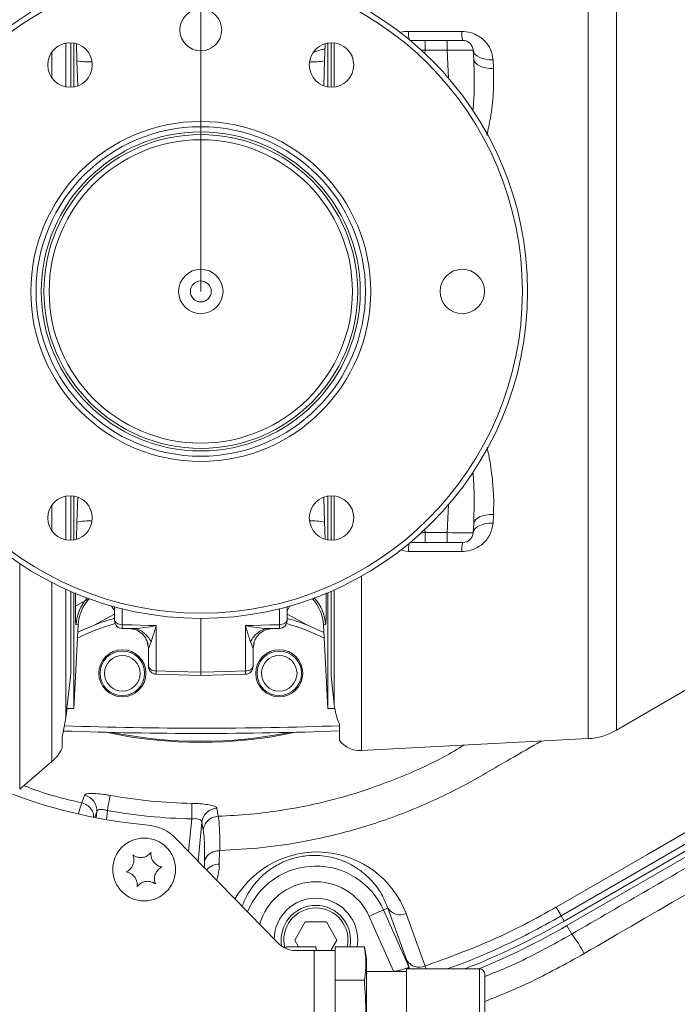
# Model space of a CAD drawing. Header units: millimetres. Extents: x 0 to 8410, y 0 to 5940.
# Tile 172 of 256: x 3588 to 3714, y 3671 to 3860. Entities that reach past the tile are written whole.
import ezdxf

# ---------------------------------------------------------------- set-up
doc = ezdxf.new("R2010")
doc.units = ezdxf.units.MM
doc.header["$LTSCALE"] = 10
doc.styles.add('SLDTEXTSTYLE0', font='TXT', dxfattribs={"width": 0.605})
doc.dimstyles.new('SLDDIMSTYLE0', dxfattribs={"dimtxt": 50, "dimasz": 50, "dimexe": 0, "dimexo": 0.0625, "dimgap": 12.5, "dimtad": 1, "dimtoh": 1, "dimdec": 1, "dimrnd": 1e-09, "dimzin": 12, "dimdsep": 46, "dimtxsty": 'SLDTEXTSTYLE0', "dimsah": 1, "dimcen": 0.09, "dimadec": 0, "dimazin": 0, "dimtfac": 1, "dimtofl": 0, "dimtmove": 0, "dimatfit": 3, "dimfxl": 0, "dimfrac": 2, "dimtolj": 1, "dimtzin": 12, "dimarcsym": 0})
doc.dimstyles.new('SLDDIMSTYLE6', dxfattribs={"dimtxt": 50, "dimasz": 50, "dimexe": 0, "dimexo": 0.0625, "dimgap": 12.5, "dimtad": 1, "dimtoh": 1, "dimdec": 0, "dimrnd": 1e-09, "dimzin": 12, "dimdsep": 46, "dimtxsty": 'SLDTEXTSTYLE0', "dimsah": 1, "dimcen": 0.09, "dimadec": 0, "dimazin": 0, "dimtfac": 1, "dimtofl": 0, "dimtmove": 0, "dimatfit": 3, "dimfxl": 0, "dimfrac": 2, "dimtolj": 1, "dimtzin": 12, "dimarcsym": 0})

# ---------------------------------------------------------------- blocks, each defined once
blk = doc.blocks.new('*D19')
at = {"color": 7, "linetype": 'Continuous', "lineweight": 0}
for p, q in [((3283.19, 3603.46), (3283.19, 4189.96)), ((3622.91, 3807.57), (3622.91, 4189.96)), ((3283.19, 4174.96), (3622.91, 4174.96))]:
    blk.add_line(p, q, dxfattribs=at)
for centre, start, end in [((3456.59, 4213.31), 153.4349, 206.5651), ((3449.5, 4213.31), 333.4349, 26.5651)]:
    blk.add_arc(centre, 85.76, start, end, dxfattribs=at)
for points in [[(3283.19, 4174.96), (3333.19, 4167.46), (3333.19, 4182.46)], [(3622.91, 4174.96), (3572.91, 4182.46), (3572.91, 4167.46)]]:
    blk.add_solid(points, dxfattribs=at)
at = {"color": 7, "linetype": 'Continuous', "lineweight": 0, "insert": (3395.76, 4239.41), "char_height": 50, "attachment_point": 1, "style": 'SLDTEXTSTYLE0'}
blk.add_mtext('340', dxfattribs=at)
blk = doc.blocks.new('*D22')
at = {"color": 7, "linetype": 'Continuous', "lineweight": 0}
for p, q in [((3358.91, 3514.23), (3358.91, 4086.74)), ((3622.91, 3807.57), (3622.91, 4086.74)), ((3358.91, 4071.74), (3622.91, 4071.74))]:
    blk.add_line(p, q, dxfattribs=at)
for points in [[(3358.91, 4071.74), (3408.91, 4064.24), (3408.91, 4079.24)], [(3622.91, 4071.74), (3572.91, 4079.24), (3572.91, 4064.24)]]:
    blk.add_solid(points, dxfattribs=at)
at = {"color": 7, "linetype": 'Continuous', "lineweight": 0, "insert": (3433.62, 4136.19), "char_height": 50, "attachment_point": 1, "style": 'SLDTEXTSTYLE0'}
blk.add_mtext('264', dxfattribs=at)
blk = doc.blocks.new('*D23')
at = {"color": 7, "linetype": 'Continuous', "lineweight": 0}
for p, q in [((3622.91, 3807.57), (3622.91, 4086.74)), ((3872.28, 3737.66), (3872.28, 4086.74)), ((3872.28, 4071.74), (3622.91, 4071.74))]:
    blk.add_line(p, q, dxfattribs=at)
for points in [[(3622.91, 4071.74), (3672.91, 4064.24), (3672.91, 4079.24)], [(3872.28, 4071.74), (3822.28, 4079.24), (3822.28, 4064.24)]]:
    blk.add_solid(points, dxfattribs=at)
at = {"color": 7, "linetype": 'Continuous', "lineweight": 0, "insert": (3690.3, 4136.19), "char_height": 50, "attachment_point": 1, "style": 'SLDTEXTSTYLE0'}
blk.add_mtext('249', dxfattribs=at)

msp = doc.modelspace()

# ---------------------------------------------------------------- linework, layer by layer
at = {"color": 8, "linetype": 'Continuous', "lineweight": 0}
for p, q in [((3697.000931, 3722.079936), (3697.000931, 3893.069568)), ((3702.421884, 3891.449991), (3702.421884, 3723.699632)), ((3648.431954, 3846.658412), (3648.431954, 3855.093542)), ((3665.801677, 3853.679481), (3665.801677, 3855.57479)), ((3670.014041, 3853.679481), (3670.014041, 3855.57479)), ((3594.431664, 3848.430935), (3594.431664, 3853.321138)), ((3597.114349, 3855.051342), (3597.114349, 3846.700731)), ((3665.801677, 3853.679481), (3665.769349, 3853.062573)), ((3670.014041, 3853.679481), (3665.801677, 3853.679481)), ((3670.294544, 3848.327103), (3670.014041, 3853.679481)), ((3599.368822, 3846.967164), (3599.226818, 3851.657453)), ((3646.588896, 3851.657453), (3646.445616, 3846.925083)), ((3678.79236, 3851.843301), (3678.88256, 3850.198093)), ((3594.431664, 3761.828366), (3594.431664, 3766.71857)), ((3597.114349, 3768.448773), (3597.114349, 3760.098282)), ((3599.226818, 3763.492051), (3599.370857, 3768.249455)), ((3646.446123, 3768.207732), (3646.588896, 3763.492051)), ((3648.431954, 3760.055962), (3648.431954, 3768.491092)), ((3670.014041, 3761.470142), (3670.294544, 3766.822401)), ((3678.88256, 3764.951411), (3678.79236, 3763.306204)), ((3665.769349, 3762.086931), (3665.801677, 3761.470142)), ((3665.801677, 3761.470142), (3670.014041, 3761.470142)), ((3665.801677, 3759.574714), (3665.801677, 3761.470142)), ((3670.014041, 3759.574714), (3670.014041, 3761.470142)), ((3662.596441, 3757.849994), (3660.961832, 3758.084479)), ((3588.274273, 3755.548182), (3588.274273, 3712.45009)), ((3594.431664, 3717.709366), (3594.431664, 3751.938883)), ((3653.617671, 3753.139916), (3653.617671, 3719.806257)), ((3597.114349, 3750.645462), (3597.114349, 3726.032916)), ((3648.431954, 3728.612247), (3648.431954, 3750.524107)), ((3607.881679, 3746.907893), (3607.881679, 3743.869248)), ((3637.934035, 3743.869248), (3637.934035, 3746.907893)), ((3606.407857, 3745.872083), (3602.513731, 3743.801537)), ((3643.301983, 3743.801537), (3639.407857, 3745.872083)), ((3599.46912, 3743.827167), (3599.064444, 3743.880454)), ((3609.38152, 3743.126813), (3610.232322, 3743.129555)), ((3614.381678, 3743.696991), (3614.381678, 3735.031191)), ((3631.434036, 3735.031191), (3631.434036, 3743.696991)), ((3635.583392, 3743.129555), (3636.434122, 3743.126813)), ((3605.036766, 3708.3388), (3604.865237, 3706.589404)), ((3603.006881, 3708.10372), (3602.622981, 3707.081738)), ((3602.893791, 3706.95037), (3603.006881, 3708.10372)), ((3620.555214, 3700.553122), (3621.163571, 3706.757608)), ((3623.10914, 3706.132713), (3622.378802, 3698.684159)), ((3623.362697, 3704.599205), (3623.10914, 3706.132713)), ((3626.515612, 3700.677458), (3626.449681, 3698.072377)), ((3623.586044, 3697.446886), (3623.615517, 3698.554936)), ((3658.667835, 3689.701143), (3657.833609, 3689.329687)), ((3662.299107, 3679.679814), (3658.667835, 3689.701143)), ((3659.77751, 3677.597943), (3655.096727, 3688.11113)), ((3657.833609, 3689.329687), (3662.666167, 3678.475562)), ((3691.831144, 3688.196126), (3692.407856, 3687.197271)), ((3692.907857, 3686.331216), (3693.841058, 3684.714857)), ((3644.573237, 3681.574765), (3644.573237, 3635.074797)), ((3662.653601, 3678.377453), (3662.666167, 3678.475562)), ((3662.653601, 3678.377453), (3662.811561, 3678.07478)), ((3662.666167, 3678.475562), (3662.888354, 3678.07478)), ((3665.798525, 3678.605738), (3665.9802, 3678.07478)), ((3676.223236, 3661.074701), (3676.223236, 3678.07478))]:
    msp.add_line(p, q, dxfattribs=at)
at = {"color": 7, "linetype": 'Continuous', "lineweight": 0}
for p, q in [((3598.026222, 3855.124417), (3598.026222, 3846.627656)), ((3647.842389, 3846.626583), (3647.842389, 3855.12549)), ((3662.935971, 3855.57479), (3665.801677, 3855.57479)), ((3665.801677, 3855.57479), (3670.014041, 3855.57479)), ((3670.014041, 3855.57479), (3673.009927, 3855.57479)), ((3598.630591, 3855.064097), (3598.630591, 3846.687976)), ((3599.226818, 3851.657453), (3599.132354, 3854.892555)), ((3646.683582, 3854.866329), (3646.588896, 3851.657453)), ((3647.185123, 3846.687976), (3647.185123, 3855.064097)), ((3675.007186, 3853.679481), (3675.097386, 3851.958338)), ((3598.026222, 3768.521848), (3598.026222, 3760.025087)), ((3647.842389, 3760.024014), (3647.842389, 3768.523041)), ((3598.630591, 3768.461529), (3598.630591, 3760.085407)), ((3647.185123, 3760.085407), (3647.185123, 3768.461529)), ((3599.13241, 3760.292593), (3599.226818, 3763.492051)), ((3646.588896, 3763.492051), (3646.68461, 3760.214034)), ((3675.097386, 3763.191167), (3675.007186, 3761.470142)), ((3665.801677, 3759.574714), (3662.935971, 3759.574714)), ((3670.014041, 3759.574714), (3665.801677, 3759.574714)), ((3673.009927, 3759.574714), (3670.014041, 3759.574714)), ((3692.407856, 3687.197271), (3809.515561, 3754.809442)), ((3809.0513, 3753.386679), (3692.907857, 3686.331216)), ((3598.026222, 3750.241104), (3598.026222, 3734.574738)), ((3598.630591, 3749.982539), (3598.630591, 3727.824751)), ((3598.918051, 3748.084131), (3598.930481, 3749.940935)), ((3646.885103, 3749.948922), (3646.897378, 3748.232547)), ((3647.185123, 3727.824751), (3647.185123, 3749.982539)), ((3647.842389, 3734.093848), (3647.842389, 3750.263992)), ((3606.407857, 3744.833294), (3606.407857, 3747.292105)), ((3639.407857, 3747.292105), (3639.407857, 3744.833294)), ((3622.907857, 3745.074812), (3622.907857, 3734.807435)), ((3598.630591, 3727.824751), (3599.469241, 3743.827167)), ((3602.513731, 3743.801537), (3599.395468, 3742.419425)), ((3607.867947, 3743.156734), (3609.381252, 3743.11668)), ((3636.43439, 3743.116799), (3637.947766, 3743.156973)), ((3646.421843, 3742.389026), (3643.301983, 3743.801537)), ((3646.346473, 3743.827167), (3647.185123, 3727.824751)), ((3612.711066, 3740.239564), (3612.907857, 3739.417616)), ((3612.907857, 3735.995236), (3612.907857, 3739.417616)), ((3632.907857, 3739.417616), (3633.104648, 3740.239564)), ((3632.907857, 3739.417616), (3632.907857, 3735.995236)), ((3702.421884, 3723.699632), (3724.487263, 3736.578289)), ((3614.368445, 3734.390679), (3622.907273, 3734.167043)), ((3622.908453, 3734.166685), (3631.447263, 3734.391037)), ((3647.842389, 3734.093848), (3648.431954, 3728.612247)), ((3597.302469, 3727.824751), (3598.630591, 3727.824751)), ((3647.185123, 3727.824751), (3648.57523, 3727.824751)), ((3597.114349, 3726.032916), (3596.407857, 3722.315255)), ((3649.407857, 3721.731487), (3649.407857, 3724.884096)), ((3596.407857, 3720.248047), (3596.407857, 3722.315255)), ((3653.617671, 3719.806257), (3697.000931, 3722.079936)), ((3588.274273, 3712.45009), (3594.431664, 3717.709366)), ((3637.601685, 3683.082882), (3618.156969, 3703.010979)), ((3640.866405, 3683.574739), (3642.887131, 3687.074724)), ((3642.887131, 3687.074724), (3646.928583, 3687.074724)), ((3646.928583, 3687.074724), (3648.949309, 3683.574739)), ((3639.225947, 3682.276431), (3639.176146, 3681.994024)), ((3639.196139, 3681.994024), (3639.225947, 3682.276431)), ((3639.225947, 3682.276431), (3644.920527, 3682.276431)), ((3641.615976, 3682.276431), (3640.866405, 3683.574739)), ((3645.044257, 3681.574765), (3644.920527, 3682.276431)), ((3644.920527, 3682.276431), (3644.99496, 3681.574765)), ((3648.949309, 3683.574739), (3647.794609, 3681.574765)), ((3654.185018, 3682.276431), (3648.573237, 3682.276431)), ((3648.573237, 3682.276431), (3648.573237, 3681.574765)), ((3652.907856, 3683.574739), (3652.801807, 3682.276431)), ((3654.573238, 3680.074755), (3654.185018, 3682.276431)), ((3644.573237, 3681.574765), (3641.18035, 3681.574765)), ((3648.573237, 3681.574765), (3644.573237, 3681.574765)), ((3648.573237, 3681.574765), (3648.573237, 3635.074797)), ((3654.573238, 3680.074755), (3654.573238, 3659.074727)), ((3662.223237, 3677.574817), (3654.573238, 3677.574817)), ((3676.223236, 3678.07478), (3662.223237, 3678.07478)), ((3662.223237, 3661.074701), (3662.223237, 3678.07478)), ((3677.223238, 3662.074748), (3677.223238, 3677.074734)), ((3654.185018, 3675.925556), (3648.573237, 3675.925556))]:
    msp.add_line(p, q, dxfattribs=at)
at = {"color": 8, "linetype": 'Continuous', "lineweight": 0, "flags": 128}
for points in [[(3662.596441, 3857.29951), (3670.580647, 3857.289019), (3672.800584, 3857.286039)], [(3675.007186, 3853.679481), (3675.096201, 3853.30576), (3675.320605, 3852.952305), (3675.672623, 3852.631274), (3676.14005, 3852.353874), (3676.706682, 3852.129641), (3677.352878, 3851.966444), (3678.056231, 3851.869884), (3678.79236, 3851.843301)], [(3675.097386, 3851.958338), (3675.185765, 3851.598564), (3675.409737, 3851.25846), (3675.761531, 3850.949946), (3676.228932, 3850.683752), (3676.795716, 3850.469056), (3677.442207, 3850.313369), (3678.145966, 3850.221935), (3678.88256, 3850.198093)], [(3675.097386, 3763.191167), (3675.185765, 3763.55094), (3675.409737, 3763.891044), (3675.761531, 3764.199558), (3676.228932, 3764.465752), (3676.795716, 3764.680448), (3677.442207, 3764.836255), (3678.145966, 3764.927569), (3678.88256, 3764.951411)], [(3675.007186, 3761.470142), (3675.096201, 3761.843744), (3675.320605, 3762.1972), (3675.672623, 3762.51823), (3676.14005, 3762.79563), (3676.706682, 3763.019863), (3677.352878, 3763.18306), (3678.056231, 3763.27962), (3678.79236, 3763.306204)], [(3672.800584, 3757.863465), (3664.816397, 3757.852975), (3662.596441, 3757.849994)], [(3606.407857, 3746.421877), (3606.184722, 3746.839348), (3605.860035, 3747.444692)], [(3639.407857, 3746.421877), (3639.630993, 3746.839348), (3639.95568, 3747.444692)], [(3606.407857, 3744.833294), (3606.436045, 3744.647208), (3606.519547, 3744.468156), (3606.655226, 3744.302932), (3606.837981, 3744.157496), (3607.060947, 3744.037453), (3607.315741, 3743.94745), (3607.592789, 3743.890587), (3607.881679, 3743.869248)], [(3639.407857, 3744.833294), (3639.37967, 3744.647208), (3639.296167, 3744.468156), (3639.160488, 3744.302932), (3638.977733, 3744.157496), (3638.754767, 3744.037453), (3638.499973, 3743.94745), (3638.222925, 3743.890587), (3637.934035, 3743.869248)], [(3607.881679, 3743.869248), (3609.701977, 3743.820968), (3612.907857, 3743.735972), (3614.381678, 3743.696991)], [(3631.434036, 3743.696991), (3632.907857, 3743.735972), (3636.113737, 3743.820968), (3637.934035, 3743.869248)], [(3612.907857, 3735.995236), (3612.936044, 3735.809151), (3613.019546, 3735.630098), (3613.155225, 3735.464755), (3613.337981, 3735.319439), (3613.560946, 3735.199395), (3613.815741, 3735.109273), (3614.092789, 3735.052529), (3614.381678, 3735.031191)], [(3614.381678, 3735.031191), (3617.946421, 3734.937611), (3622.907857, 3734.807435)], [(3622.907857, 3734.807435), (3627.869294, 3734.937611), (3631.434036, 3735.031191)], [(3631.434036, 3735.031191), (3631.722925, 3735.052529), (3631.999973, 3735.109273), (3632.254768, 3735.199395), (3632.477733, 3735.319439), (3632.660489, 3735.464755), (3632.796168, 3735.630098), (3632.87967, 3735.809151), (3632.907857, 3735.995236)], [(3600.145603, 3709.805551), (3600.560295, 3710.922066), (3600.686523, 3711.26205)], [(3605.036766, 3708.3388), (3605.127542, 3708.842936), (3605.215654, 3709.332171), (3605.298512, 3709.792319), (3605.373685, 3710.209671), (3605.438965, 3710.572186), (3605.492436, 3710.869137), (3605.532526, 3711.0917), (3605.558057, 3711.233559)], [(3599.522509, 3707.750741), (3599.775399, 3708.691064), (3600.145553, 3709.806505), (3600.145557, 3709.806505), (3600.145557, 3709.806505)], [(3621.163571, 3706.757608), (3621.172431, 3707.269731), (3621.181032, 3707.766715), (3621.189119, 3708.234254), (3621.196456, 3708.658281), (3621.202828, 3709.026519), (3621.208046, 3709.328237), (3621.211959, 3709.554377), (3621.214451, 3709.698382)], [(3625.998756, 3708.780232), (3626.188642, 3707.604352), (3626.246474, 3707.246366)], [(3690.86499, 3689.869586), (3708.185496, 3699.869576), (3722.930158, 3708.382431)], [(3723.915974, 3706.720296), (3708.720657, 3697.947326), (3691.831144, 3688.196126)], [(3691.831144, 3688.196126), (3691.798913, 3688.251916), (3691.740426, 3688.353244), (3691.655996, 3688.499513), (3691.54607, 3688.689891), (3691.411222, 3688.923422), (3691.252182, 3689.198914), (3691.069784, 3689.514819), (3690.86499, 3689.869586)], [(3655.096727, 3688.11113), (3655.613794, 3688.341323), (3656.11229, 3688.56329), (3656.574308, 3688.769046), (3656.983255, 3688.951078), (3657.324443, 3689.102951), (3657.585616, 3689.219299), (3657.757393, 3689.295712), (3657.833609, 3689.329687)], [(3662.16196, 3688.62516), (3663.375794, 3685.28122), (3665.798525, 3678.605738)]]:
    msp.add_lwpolyline(points, dxfattribs=at)
at = {"color": 7, "linetype": 'Continuous', "lineweight": 0, "flags": 128}
msp.add_lwpolyline([(3601.568111, 3748.830739), (3599.115182, 3747.52647), (3599.089619, 3747.51288)], dxfattribs=at)
at = {"color": 7, "linetype": 'Continuous', "lineweight": 0}
for centre, radius in [((3622.907857, 3807.574759), 62.5), ((3622.907857, 3807.574759), 61.5), ((3622.907857, 3857.574759), 4), ((3597.907857, 3850.876029), 4.25), ((3647.907857, 3850.876029), 4.25), ((3622.907857, 3807.574759), 32.5), ((3622.907857, 3807.574759), 31.5), ((3622.907857, 3807.574759), 30), ((3622.907857, 3807.574759), 4.25), ((3672.907857, 3807.574759), 4.25), ((3622.907857, 3807.574759), 2), ((3597.907857, 3764.273489), 4.25), ((3647.907857, 3764.273489), 4.25), ((3607.907857, 3734.574759), 4.5), ((3607.907857, 3734.574759), 4.25), ((3637.907857, 3734.574759), 4.5), ((3637.907857, 3734.574759), 4.25), ((3607.907857, 3734.574759), 3.4), ((3637.907857, 3734.574759), 3.4), ((3612.073237, 3697.074759), 6)]:
    msp.add_circle(centre, radius, dxfattribs=at)
at = {"color": 8, "linetype": 'Continuous', "lineweight": 0}
for radius in [30.5, 29]:
    msp.add_circle((3622.907857, 3807.574759), radius, dxfattribs=at)
for centre, radius, start, end in [((3674.185157, 3857.529809), 11.591004, 181.13847409, 188.86482997), ((3677.707197, 3857.017852), 4.913936, 176.87141661, 197.07763187), ((3601.538245, 3864.117669), 12.672793, 259.49083045, 272.62115864), ((3644.277469, 3864.117669), 12.672793, 267.37884136, 280.50916955), ((3601.538245, 3751.031835), 12.672793, 87.37884136, 100.50916955), ((3644.277469, 3751.031835), 12.672793, 79.49083045, 92.62115864), ((3674.183126, 3757.619873), 11.58897, 171.13449082, 178.86220513), ((3677.707197, 3758.131653), 4.913936, 162.92236813, 183.12858339), ((3607.056801, 3743.506594), 8.001097, 136.99678027, 177.32181435), ((3638.758913, 3743.506594), 8.001097, 2.67818565, 43.00321973), ((3616.907857, 3706.481166), 39, 105.4399335, 116.778453), ((3628.907857, 3706.481166), 39, 63.221547, 74.5600665), ((3600.017176, 3708.338771), 2.998931, 355.50463121, 77.10323532), ((3622.907857, 3807.574759), 97.891024, 259.79120264, 269.00879736), ((3622.907857, 3807.574759), 100.83226, 259.79120264, 269.00879736), ((3626.087624, 3705.782553), 2.998996, 91.69807234, 173.29490716), ((3645.130804, 3682.215505), 18.197361, 20.62376701, 149.53567837), ((3626.383895, 3694.921447), 3.151617, 88.80393455, 138.64226174), ((3644.907857, 3683.574759), 14.148995, 24, 157.49182247), ((3644.907857, 3683.574759), 11.153106, 24, 164.27429594), ((3644.907857, 3683.574759), 6.135, 90, 193.9267988), ((3644.907857, 3683.574759), 6.135, 347.78264332, 90), ((3661.04174, 3691.198745), 2.806819, 212.24620117, 293.52234699), ((3671.655023, 3667.800564), 27.898269, 28.23762777, 37.32134096), ((3664.673712, 3681.178734), 2.808115, 212.26130739, 293.61307539)]:
    msp.add_arc(centre, radius, start, end, dxfattribs=at)
at = {"color": 7, "linetype": 'Continuous', "lineweight": 0}
for centre, radius, start, end in [((3673.009928, 3853.574759), 2, 3, 90), ((3673.009928, 3761.574759), 2, 270, 357), ((3607.458278, 3743.408487), 8, 137.35116658, 176.98354702), ((3638.357437, 3743.408487), 8, 2.99073557, 42.64883342), ((3616.907857, 3706.481166), 40, 105.14523239, 111.09117683), ((3607.907997, 3744.654804), 1.500139, 180.00326333, 268.67518618), ((3637.907751, 3744.654783), 1.500106, 271.65667093, 359.99753217), ((3628.907857, 3706.481166), 40, 68.90882317, 74.85476761), ((3614.40789, 3735.888043), 1.500032, 179.99908877, 268.67124236), ((3631.407873, 3735.88804), 1.499983, 271.61500039, 0.00102551), ((3622.907857, 4469.074759), 746, 267.984175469, 272.035734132), ((3622.907857, 4469.074759), 745, 267.996006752, 272.038467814), ((3696.372898, 3734.063449), 12, 273, 300.27046015), ((3622.907857, 3807.574759), 86.200893, 257.88337429, 282.11662571), ((3622.907857, 3807.574759), 86, 258.61135897, 281.38864103), ((3653.355992, 3724.799422), 5, 217.84933481, 273), ((3589.235888, 3723.792462), 8, 310.50180387, 333.70125255), ((3621.887897, 3805.129942), 100, 249.52876882, 264.8100618), ((3612.073237, 3697.074759), 8.5, 44.29668449, 84.8100618), ((3644.907857, 3683.574759), 8, 0, 178.45132374), ((3644.907857, 3683.574759), 6.635, 90, 189.85848424), ((3644.907857, 3683.574759), 6.635, 348.71592616, 90), ((3622.907857, 3807.574759), 139, 291.30576451, 300), ((3622.907857, 3807.574759), 140, 292.33164501, 300), ((3641.18035, 3686.574759), 5, 224.29668449, 270), ((3676.223237, 3677.074759), 1, 0, 90)]:
    msp.add_arc(centre, radius, start, end, dxfattribs=at)
at = {"color": 8, "linetype": 'Continuous', "lineweight": 0}
for centre, major_axis, ratio, start_param, end_param in [((3665.809903, 3853.574759), (5.001379, -0.104603), 0.0208851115, 1.5728783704, 1.7156653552), ((3670.005811, 3853.574759), (5.001379, 0.104603), 0.0208851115, 0.0006570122, 1.5687142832), ((3665.809903, 3761.574759), (5.001379, 0.104603), 0.0208851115, 4.567519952, 4.7103069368), ((3670.005811, 3761.574759), (5.001379, -0.104603), 0.0208851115, 4.714471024, 6.282528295), ((3866.820605, 3575.031014), (3474.66613, 2011.704108), 0.0452413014, 1.5859483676, 1.5943958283)]:
    msp.add_ellipse(centre, major_axis=major_axis, ratio=ratio, start_param=start_param, end_param=end_param, dxfattribs=at)
for points, knots in [([(3660.953751, 3857.052627), (3661.022784, 3857.08142), (3661.520295, 3857.288929), (3662.098481, 3857.294614), (3662.596441, 3857.29951)], [0, 0, 0, 0, 0.1387550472, 1, 1, 1, 1]), ([(3672.800584, 3857.286039), (3673.375663, 3857.23911), (3674.519948, 3857.14573), (3676.089028, 3856.429147), (3677.413934, 3855.336296), (3678.474879, 3853.785996), (3678.680717, 3852.526454), (3678.79236, 3851.843301)], [0, 0, 0, 0, 0.1790677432, 0.3563067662, 0.5399770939, 0.7504917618, 1, 1, 1, 1]), ([(3644.535045, 3853.352371), (3645.055613, 3853.497767), (3645.776276, 3853.69905), (3646.466496, 3853.937799), (3646.658138, 3854.004088)], [0, 0, 0, 0, 0.7223466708, 1, 1, 1, 1]), ([(3674.951902, 3842.1132), (3675.013832, 3842.875735), (3675.283148, 3846.19179), (3675.1782, 3849.449639), (3675.097386, 3851.958338)], [0, 0, 0, 0, 0.2299524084, 1, 1, 1, 1]), ([(3678.88256, 3850.198093), (3678.904237, 3848.638233), (3678.947673, 3845.512583), (3678.43898, 3841.228341), (3677.854338, 3838.522741), (3677.621833, 3837.446752)], [0, 0, 0, 0, 0.3750114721, 0.7514486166, 1, 1, 1, 1]), ([(3677.647757, 3777.736011), (3677.755059, 3777.28574), (3678.247761, 3775.218219), (3678.636759, 3772.034225), (3678.970918, 3768.220734), (3678.91201, 3766.04106), (3678.88256, 3764.951411)], [0, 0, 0, 0, 0.10350032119, 0.47524451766, 0.73766739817, 1, 1, 1, 1]), ([(3675.097386, 3763.191167), (3675.172685, 3765.511849), (3675.278588, 3768.775776), (3675.019457, 3772.097743), (3674.944571, 3773.057762)], [0, 0, 0, 0, 0.71100896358, 1, 1, 1, 1]), ([(3678.79236, 3763.306204), (3678.651922, 3762.484693), (3678.508007, 3761.642836), (3677.711958, 3760.224636), (3676.794904, 3759.159778), (3675.002158, 3758.171185), (3673.653876, 3757.879368), (3672.917786, 3757.865649), (3672.800584, 3757.863465)], [0, 0, 0, 0, 0.2990120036, 0.3064173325, 0.5772224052, 0.7687375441, 0.9631779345, 1, 1, 1, 1]), ([(3599.064444, 3743.880454), (3599.044112, 3743.921147), (3598.998862, 3744.011715), (3598.951819, 3744.781155), (3598.920173, 3746.088064), (3598.918765, 3747.412072), (3598.918051, 3748.084131)], [0, 0, 0, 0, 0.2121000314, 0.472053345, 0.7320175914, 1, 1, 1, 1]), ([(3646.897378, 3748.232547), (3646.897242, 3747.583377), (3646.896969, 3746.285087), (3646.86956, 3744.93791), (3646.823533, 3744.05699), (3646.775358, 3743.939298), (3646.75127, 3743.880454)], [0, 0, 0, 0, 0.2498933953, 0.4997680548, 0.7498912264, 1, 1, 1, 1]), ([(3606.407857, 3744.660917), (3606.407857, 3744.657664), (3606.407857, 3744.65116), (3606.407857, 3744.711735), (3606.407857, 3744.792068), (3606.407857, 3744.833294)], [0, 0, 0, 0, 0.3274792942, 0.654876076, 1, 1, 1, 1]), ([(3639.407857, 3744.833294), (3639.407857, 3744.792068), (3639.407857, 3744.711735), (3639.407857, 3744.65116), (3639.407857, 3744.657664), (3639.407857, 3744.660917)], [0, 0, 0, 0, 0.345123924, 0.6725207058, 1, 1, 1, 1]), ([(3607.881679, 3743.869248), (3607.878497, 3743.705762), (3607.872295, 3743.387125), (3607.868124, 3743.166343), (3607.868517, 3743.179035), (3607.868653, 3743.183437)], [0, 0, 0, 0, 0.4076682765, 0.79455275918, 1, 1, 1, 1]), ([(3610.232322, 3743.129555), (3610.283461, 3743.132215), (3610.929743, 3743.165832), (3612.30515, 3743.317499), (3613.648622, 3743.543329), (3614.376368, 3743.695878), (3614.381678, 3743.696991)], [0, 0, 0, 0, 0.03782823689, 0.47806289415, 0.99619140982, 1, 1, 1, 1]), ([(3613.414139, 3740.631166), (3613.217672, 3740.953413), (3612.824741, 3741.597898), (3612.041811, 3742.344617), (3611.168139, 3742.898608), (3610.544264, 3743.052572), (3610.232322, 3743.129555)], [0, 0, 0, 0, 0.2500023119, 0.4999981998, 0.7499961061, 1, 1, 1, 1]), ([(3614.381678, 3743.696991), (3614.380414, 3743.692739), (3614.173705, 3742.997609), (3613.859322, 3741.974199), (3613.541124, 3741.003622), (3613.425995, 3740.665939), (3613.414139, 3740.631166)], [0, 0, 0, 0, 0.003862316, 0.6314100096, 0.9620442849, 1, 1, 1, 1]), ([(3632.401575, 3740.631166), (3632.38972, 3740.665939), (3632.27459, 3741.003622), (3631.956392, 3741.974199), (3631.642009, 3742.997609), (3631.435301, 3743.692739), (3631.434036, 3743.696991)], [0, 0, 0, 0, 0.0379557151, 0.3685899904, 0.996137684, 1, 1, 1, 1]), ([(3631.434036, 3743.696991), (3631.439347, 3743.695878), (3632.167092, 3743.543329), (3633.510564, 3743.317499), (3634.885971, 3743.165832), (3635.532253, 3743.132215), (3635.583392, 3743.129555)], [0, 0, 0, 0, 0.00380859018, 0.52193710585, 0.96217176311, 1, 1, 1, 1]), ([(3635.583392, 3743.129555), (3635.271451, 3743.052572), (3634.647575, 3742.898608), (3633.773903, 3742.344617), (3632.990973, 3741.597898), (3632.598043, 3740.953413), (3632.401575, 3740.631166)], [0, 0, 0, 0, 0.2500038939, 0.5000018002, 0.7499976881, 1, 1, 1, 1]), ([(3637.947061, 3743.183437), (3637.947197, 3743.179038), (3637.94759, 3743.166353), (3637.94342, 3743.387127), (3637.937218, 3743.705763), (3637.934035, 3743.869248)], [0, 0, 0, 0, 0.2053926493, 0.5923037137, 1, 1, 1, 1]), ([(3646.75127, 3743.880454), (3646.482003, 3743.853813), (3646.212654, 3743.827165), (3646.346554, 3743.827167), (3646.346594, 3743.827167)], [0, 0, 0, 0, 0.999698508, 1, 1, 1, 1]), ([(3613.414139, 3740.631166), (3613.332737, 3740.397113), (3613.193134, 3739.995713), (3613.033564, 3739.588102), (3612.951075, 3739.418494), (3612.914623, 3739.374952), (3612.910032, 3739.4039), (3612.907857, 3739.417616)], [0, 0, 0, 0, 0.4059850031, 0.6962612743, 0.8568294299, 0.9321671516, 1, 1, 1, 1]), ([(3632.907857, 3739.417616), (3632.905691, 3739.403853), (3632.901121, 3739.374804), (3632.829598, 3739.46193), (3632.652742, 3739.911325), (3632.482435, 3740.399424), (3632.401575, 3740.631166)], [0, 0, 0, 0, 0.0679510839, 0.1434201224, 0.5933073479, 1, 1, 1, 1]), ([(3612.907857, 3735.892955), (3612.907857, 3735.892259), (3612.907857, 3735.88043), (3612.907857, 3735.891137), (3612.907857, 3735.923325), (3612.907857, 3735.971251), (3612.907857, 3735.995236)], [0, 0, 0, 0, 0.0203953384, 0.3468729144, 0.6731391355, 1, 1, 1, 1]), ([(3614.381678, 3735.031191), (3614.378695, 3734.890567), (3614.372733, 3734.609566), (3614.368547, 3734.403425), (3614.368907, 3734.410751), (3614.36904, 3734.413448)], [0, 0, 0, 0, 0.3876047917, 0.7745296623, 1, 1, 1, 1]), ([(3631.446674, 3734.413448), (3631.446807, 3734.410758), (3631.447167, 3734.403448), (3631.442981, 3734.609569), (3631.43702, 3734.890568), (3631.434036, 3735.031191)], [0, 0, 0, 0, 0.22535210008, 0.61233603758, 1, 1, 1, 1]), ([(3632.907857, 3735.995236), (3632.907857, 3735.971593), (3632.907857, 3735.92435), (3632.907857, 3735.887042), (3632.907857, 3735.889633), (3632.907857, 3735.890928)], [0, 0, 0, 0, 0.3336660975, 0.6667251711, 1, 1, 1, 1]), ([(3688.003028, 3721.608344), (3686.030648, 3720.474286), (3680.988603, 3717.575265), (3672.937837, 3712.792242), (3663.280811, 3708.305877), (3653.231886, 3704.786341), (3643.660145, 3702.49265), (3634.726907, 3701.131143), (3629.252249, 3700.831708), (3626.514853, 3700.681988)], [0, 0, 0, 0, 0.1037699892, 0.2652698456, 0.4268241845, 0.5884670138, 0.7500701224, 0.875032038, 1, 1, 1, 1]), ([(3626.246585, 3707.246366), (3628.294872, 3707.350897), (3632.391447, 3707.559957), (3639.163204, 3708.434801), (3646.519485, 3709.892803), (3654.381677, 3712.130855), (3662.020026, 3715.024759), (3668.347683, 3717.920189), (3671.983081, 3720.071489), (3673.275782, 3720.836464)], [0, 0, 0, 0, 0.1243609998, 0.2487221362, 0.4137726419, 0.578823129, 0.7438736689, 0.9089247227, 1, 1, 1, 1]), ([(3589.070475, 3713.130179), (3589.435285, 3712.978093), (3592.996002, 3711.493659), (3596.763752, 3710.604032), (3600.14548, 3709.805551)], [0, 0, 0, 0, 0.1024540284, 1, 1, 1, 1]), ([(3600.686523, 3711.26205), (3600.777001, 3711.355315), (3600.957441, 3711.54131), (3601.874535, 3711.633049), (3603.154263, 3711.578572), (3604.460532, 3711.42155), (3605.273633, 3711.282277), (3605.558057, 3711.233559)], [0, 0, 0, 0, 0.2259922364, 0.4506932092, 0.6696344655, 0.8844377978, 1, 1, 1, 1]), ([(3602.416417, 3707.112971), (3602.408817, 3707.309332), (3602.387569, 3707.858264), (3601.93659, 3708.677768), (3601.167723, 3709.450015), (3600.486314, 3709.68704), (3600.145614, 3709.805551)], [0, 0, 0, 0, 0.156583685, 0.4377333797, 0.7188700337, 1, 1, 1, 1]), ([(3605.036766, 3708.3388), (3604.921098, 3708.371751), (3604.593313, 3708.465127), (3604.055097, 3708.551212), (3603.518574, 3708.53654), (3603.130908, 3708.391744), (3603.048755, 3708.200963), (3603.006881, 3708.10372)], [0, 0, 0, 0, 0.1157432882, 0.3279979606, 0.5430400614, 0.7670826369, 1, 1, 1, 1]), ([(3621.214451, 3709.698382), (3621.753795, 3709.680934), (3622.836068, 3709.645921), (3624.269735, 3709.488648), (3625.344586, 3709.262504), (3625.894596, 3709.013162), (3625.970512, 3708.843394), (3625.998756, 3708.780232)], [0, 0, 0, 0, 0.2151921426, 0.4318149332, 0.6494809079, 0.8695901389, 1, 1, 1, 1]), ([(3623.10914, 3706.132713), (3623.101246, 3706.193597), (3623.080396, 3706.354385), (3622.868841, 3706.570141), (3622.429399, 3706.732468), (3621.832866, 3706.802168), (3621.387212, 3706.772497), (3621.163571, 3706.757608)], [0, 0, 0, 0, 0.1354917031, 0.3578186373, 0.5724841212, 0.7854617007, 1, 1, 1, 1]), ([(3626.246468, 3707.246366), (3625.889762, 3707.19605), (3625.176352, 3707.095416), (3624.264377, 3706.490473), (3623.588155, 3705.638014), (3623.437923, 3704.946112), (3623.362806, 3704.600159)], [0, 0, 0, 0, 0.2500022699, 0.5000042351, 0.7500000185, 1, 1, 1, 1]), ([(3626.246662, 3707.247439), (3626.246662, 3707.247439), (3626.325642, 3707.247442), (3626.443368, 3705.414713), (3626.535611, 3704.146096), (3626.536389, 3700.681981), (3626.514251, 3700.681988), (3626.514251, 3700.681988)], [0, 0, 0, 0, 0.0000032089, 0.4081945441, 0.69501434, 0.9999967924, 1, 1, 1, 1]), ([(3623.615926, 3698.557916), (3623.627504, 3699.158993), (3623.650677, 3700.361976), (3623.617789, 3702.195236), (3623.517507, 3703.582073), (3623.40481, 3704.32373), (3623.362805, 3704.600159)], [0, 0, 0, 0, 0.1874664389, 0.3751914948, 0.7671236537, 1, 1, 1, 1]), ([(3626.515612, 3700.677458), (3626.157978, 3700.642837), (3625.442704, 3700.573596), (3624.526126, 3700.092964), (3623.845018, 3699.404247), (3623.692018, 3698.838039), (3623.615517, 3698.554936)], [0, 0, 0, 0, 0.2499964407, 0.4999971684, 0.7499990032, 1, 1, 1, 1]), ([(3658.667835, 3689.701143), (3658.35427, 3690.4796), (3657.645361, 3692.239539), (3655.888085, 3694.749272), (3653.658554, 3696.79504), (3651.30179, 3698.231616), (3649.350975, 3699.034799), (3647.434293, 3699.523318), (3645.47336, 3699.790705), (3643.132767, 3699.762015), (3641.194645, 3699.379929), (3639.284448, 3698.793906), (3637.396552, 3697.935089), (3635.406704, 3696.564675), (3633.84862, 3695.100989), (3632.617275, 3693.574462), (3631.539214, 3691.874787), (3631.094251, 3690.675426), (3630.846056, 3690.006438)], [0, 0, 0, 0, 0.0915291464, 0.2069296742, 0.322133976, 0.3866037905, 0.4509142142, 0.4894776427, 0.5279431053, 0.5803542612, 0.6265339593, 0.6386445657, 0.6976434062, 0.7543134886, 0.8112112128, 0.8690659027, 0.9269665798, 1, 1, 1, 1]), ([(3626.449681, 3698.072377), (3626.43912, 3697.760836), (3626.404508, 3696.739834), (3626.138423, 3695.725469), (3625.953529, 3695.020619)], [0, 0, 0, 0, 0.3051325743, 1, 1, 1, 1]), ([(3725.523184, 3698.016229), (3722.642615, 3696.343371), (3712.877183, 3690.672206), (3703.115453, 3684.999471), (3696.233201, 3681.000057)], [0, 0, 0, 0, 0.2949760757, 1, 1, 1, 1]), ([(3665.798525, 3678.605738), (3670.088458, 3680.169563), (3676.546218, 3682.523634), (3684.821525, 3686.504324), (3688.850506, 3688.747834), (3690.86499, 3689.869586)], [0, 0, 0, 0, 0.497350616, 0.7486761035, 1, 1, 1, 1]), ([(3691.831144, 3688.196126), (3689.800807, 3687.061974), (3685.740136, 3684.793673), (3679.412674, 3681.794867), (3674.170934, 3679.539099), (3670.985594, 3678.416445), (3670.01618, 3678.07478)], [0, 0, 0, 0, 0.2896487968, 0.5792971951, 0.8719649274, 1, 1, 1, 1]), ([(3677.223238, 3676.615539), (3679.221616, 3677.421241), (3684.947036, 3679.729603), (3690.334205, 3682.749205), (3693.841058, 3684.714857)], [0, 0, 0, 0, 0.34903605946, 1, 1, 1, 1]), ([(3696.233201, 3681.000057), (3692.706428, 3679.033681), (3686.54944, 3675.600812), (3680.014788, 3672.956521), (3677.223238, 3671.826902)], [0, 0, 0, 0, 0.5728082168, 1, 1, 1, 1]), ([(3659.77751, 3677.597943), (3659.819855, 3677.604004), (3660.200183, 3677.658444), (3660.911174, 3677.78681), (3661.767068, 3678.001543), (3662.408164, 3678.219248), (3662.571819, 3678.324737), (3662.653601, 3678.377453)], [0, 0, 0, 0, 0.0308398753, 0.2769893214, 0.5190923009, 0.7596770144, 1, 1, 1, 1]), ([(3662.666167, 3678.475562), (3662.631061, 3678.639927), (3662.575288, 3678.901053), (3662.373777, 3679.469262), (3662.299107, 3679.679814)], [0, 0, 0, 0, 0.6294465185, 1, 1, 1, 1])]:
    msp.add_open_spline(points, degree=3, knots=knots, dxfattribs=at)
at = {"color": 7, "linetype": 'Continuous', "lineweight": 0}
for points, knots in [([(3609.276104, 3743.11811), (3609.721432, 3743.061492), (3610.623423, 3742.946813), (3611.78732, 3742.154562), (3612.535981, 3741.090159), (3612.734229, 3740.451151), (3612.826315, 3740.154329)], [0, 0, 0, 0, 0.2548605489, 0.5162092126, 0.7752775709, 1, 1, 1, 1]), ([(3632.989399, 3740.154329), (3633.081486, 3740.451151), (3633.279734, 3741.090159), (3634.028394, 3742.154562), (3635.192292, 3742.946813), (3636.094283, 3743.061492), (3636.53961, 3743.11811)], [0, 0, 0, 0, 0.2247224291, 0.4837907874, 0.7451394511, 1, 1, 1, 1]), ([(3622.907857, 3734.807435), (3622.907857, 3734.667342), (3622.907857, 3734.386771), (3622.907857, 3734.179936), (3622.907857, 3734.186796), (3622.907857, 3734.189335)], [0, 0, 0, 0, 0.3857944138, 0.7726476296, 1, 1, 1, 1]), ([(3598.026222, 3734.574738), (3597.856568, 3733.018533), (3597.513486, 3729.871524), (3597.248367, 3727.321796), (3597.114349, 3726.032916)], [0, 0, 0, 0, 0.4945030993, 1, 1, 1, 1]), ([(3649.407857, 3724.884096), (3649.180543, 3725.452855), (3648.722851, 3726.598042), (3648.529352, 3727.937855), (3648.431954, 3728.612247)], [0, 0, 0, 0, 0.4966516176, 1, 1, 1, 1]), ([(3609.926128, 3699.83882), (3610.01025, 3699.562979), (3610.156009, 3699.085023), (3610.074041, 3698.296832), (3609.814815, 3697.64139), (3609.393964, 3697.097362), (3608.968001, 3696.769403), (3608.694741, 3696.639492), (3608.605953, 3696.597281)], [0, 0, 0, 0, 0.2355446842, 0.4081340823, 0.5811270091, 0.7450576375, 0.9171632, 1, 1, 1, 1]), ([(3613.393413, 3700.316253), (3613.196562, 3700.105486), (3612.855487, 3699.740298), (3612.131915, 3699.417091), (3611.434664, 3699.313995), (3610.75311, 3699.406337), (3610.256067, 3699.611184), (3610.007034, 3699.783001), (3609.926128, 3699.83882)], [0, 0, 0, 0, 0.2355631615, 0.4081493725, 0.5811436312, 0.7450703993, 0.9171793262, 1, 1, 1, 1]), ([(3615.540522, 3697.552148), (3615.259552, 3697.617255), (3614.772746, 3697.730058), (3614.131094, 3698.19514), (3613.693134, 3698.747379), (3613.432419, 3699.383831), (3613.361321, 3699.916676), (3613.385543, 3700.218268), (3613.393413, 3700.316253)], [0, 0, 0, 0, 0.2355717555, 0.4081501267, 0.5811535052, 0.7450679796, 0.9171743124, 1, 1, 1, 1]), ([(3614.220346, 3694.310728), (3614.136224, 3694.586569), (3613.990465, 3695.064526), (3614.072436, 3695.852715), (3614.331657, 3696.508164), (3614.752518, 3697.052167), (3615.178439, 3697.380198), (3615.451731, 3697.509982), (3615.540522, 3697.552148)], [0, 0, 0, 0, 0.235547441, 0.4081388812, 0.5811337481, 0.7450662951, 0.91717404, 1, 1, 1, 1]), ([(3608.605953, 3696.597281), (3608.886925, 3696.532224), (3609.373743, 3696.419505), (3610.01538, 3695.954404), (3610.453341, 3695.402167), (3610.71407, 3694.765695), (3610.785155, 3694.232797), (3610.76093, 3693.931238), (3610.753062, 3693.833295)], [0, 0, 0, 0, 0.235565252, 0.4081448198, 0.5811493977, 0.7450650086, 0.9171994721, 1, 1, 1, 1]), ([(3610.753062, 3693.833295), (3610.949913, 3694.044064), (3611.290988, 3694.409254), (3612.014558, 3694.732446), (3612.711819, 3694.835594), (3613.393362, 3694.743065), (3613.890368, 3694.538203), (3614.139438, 3694.366503), (3614.220346, 3694.310728)], [0, 0, 0, 0, 0.2355656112, 0.4081536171, 0.5811496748, 0.7450820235, 0.9171927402, 1, 1, 1, 1]), ([(3654.185018, 3682.276431), (3654.316207, 3681.353442), (3654.57943, 3679.501525), (3654.425962, 3677.379002), (3654.22861, 3676.188515), (3654.185018, 3675.925556)], [0, 0, 0, 0, 0.436344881, 0.8754976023, 1, 1, 1, 1]), ([(3654.185018, 3675.925556), (3654.334628, 3673.817469), (3654.6351, 3669.583651), (3654.335462, 3665.349715), (3654.185018, 3663.223925)], [0, 0, 0, 0, 0.4979164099, 1, 1, 1, 1])]:
    msp.add_open_spline(points, degree=3, knots=knots, dxfattribs=at)

# ---------------------------------------------------------------- dimensions: what is measured, and where the dimension line sits
dim = msp.add_linear_dim(base=(3622.907857, 4174.958851), p1=(3283.186559, 3603.459525), p2=(3622.907857, 3807.574759), text='(<>)', dimstyle='SLDDIMSTYLE6', dxfattribs=at)
dim.commit()
dim.dimension.update_dxf_attribs({"geometry": '*D19', "text_midpoint": (3453.047208, 4174.958851), "dimtype": 160})
for p1, dimstyle, picture, middle in [((3358.907857, 3514.227866), 'SLDDIMSTYLE0', '*D22', (3490.907857, 4071.736947)), ((3872.275378, 3737.660199), 'SLDDIMSTYLE6', '*D23', (3747.591618, 4071.736947))]:
    dim = msp.add_linear_dim(base=(3622.907857, 4071.736947), p1=p1, p2=(3622.907857, 3807.574759), dimstyle=dimstyle, dxfattribs=at)
    dim.commit()
    dim.dimension.update_dxf_attribs({"geometry": picture, "text_midpoint": middle, "dimtype": 160})

doc.saveas('drawing.dxf')
